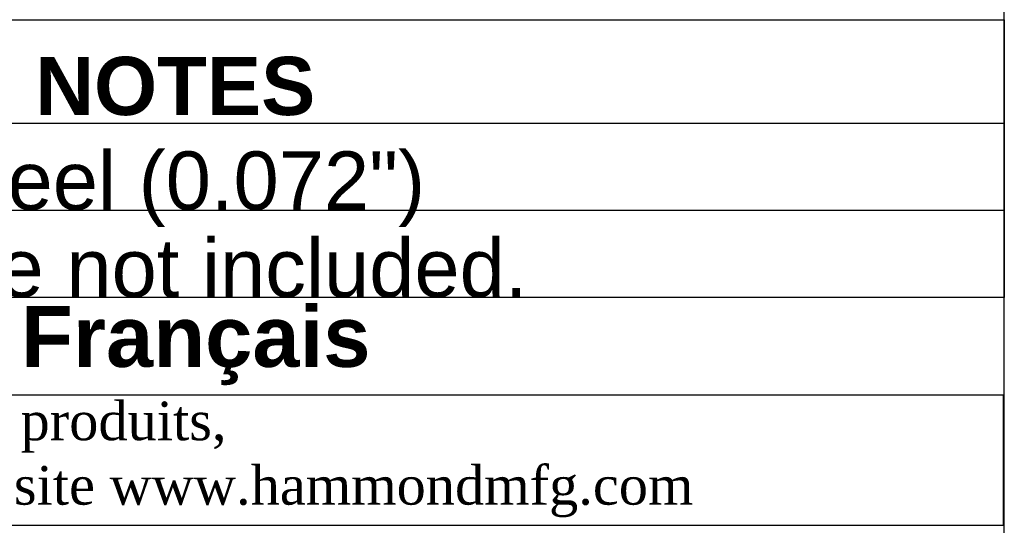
# Model space of a CAD drawing. Header units: inches. Extents: x 0 to 80, y 0 to 59.8.
# Tile 28 of 30: x 69.9 to 80, y 8 to 13.2. Entities that reach past the tile are written whole.
import ezdxf

# ---------------------------------------------------------------- set-up
doc = ezdxf.new("R2010")
doc.units = ezdxf.units.IN
doc.header["$MEASUREMENT"] = 0
doc.layers.add('Default', color=7, linetype='Continuous')

# ---------------------------------------------------------------- blocks, each defined once
blk = doc.blocks.new('SE1')
at = {"color": 7, "linetype": 'Continuous'}
for p, q in [((0, 2.865), (17.139, 2.865)), ((17.139, 2.865), (17.139, 0)), ((0, 1.8), (17.139, 1.8)), ((0, 0.9), (17.139, 0.9)), ((17.139, 0), (0, 0))]:
    blk.add_line(p, q, dxfattribs=at)
at = {"char_height": 0.6, "attachment_point": 1}
for s, insert, width in [('{\\fArial|b1||i0||c0|p34;\\C7;\\W1.;NOTES}', (7.15, 2.482), 2.84), ('{\\fArial|b0||i0||c0|p34;\\C7;\\W1.;Material: 14 ga. Steel (0.072")}', (0.063, 1.507), 11.13913), ('{\\fArial|b0||i0||c0|p34;\\C7;\\W1.;Mounting hardware not included.}', (0.063, 0.607), 12.2087)]:
    blk.add_mtext(s, dxfattribs=dict(at, insert=insert, width=width))
blk = doc.blocks.new('SE5')
at = {"layer": 'Default', "color": 7, "linetype": 'Continuous'}
for p, q in [((17.137, 1.003), (0, 1.003)), ((17.137, 0), (17.137, 1.003)), ((0, 0), (17.137, 0))]:
    blk.add_line(p, q, dxfattribs=at)
blk = doc.blocks.new('SE6')
at = {"layer": 'Default', "color": 7, "linetype": 'Continuous'}
for p, q in [((17.13, 1.341), (0, 1.341)), ((17.13, 0), (17.13, 1.341)), ((0, 0), (17.13, 0))]:
    blk.add_line(p, q, dxfattribs=at)

msp = doc.modelspace()

# ---------------------------------------------------------------- linework, layer by layer
at = {"layer": 'Default', "color": 7, "linetype": 'Continuous'}
msp.add_line((80, 0), (80, 59.783), dxfattribs=at)

# ---------------------------------------------------------------- block references
at = {"color": 7}
msp.add_blockref('SE1', (62.864, 10.382), dxfattribs=at)
at = {"layer": 'Default', "color": 7}
for name, p in [('SE5', (62.864, 9.379)), ('SE6', (62.864, 8.037))]:
    msp.add_blockref(name, p, dxfattribs=at)

# ---------------------------------------------------------------- texts
at = {"layer": 'Default'}
for s, insert, char_height, width, attachment_point in [('{\\fArial|b1||i0||c0|p34;\\C7;\\W1.;  Français                                                         \\P}', (71.425, 9.887), 0.62687, 17.30818, 5), ('{\\fTimes New Roman|b0||i0||c0|p34;\\C7;\\W1.; Pour tous les détails sur nos produits, \\P}{\\fTimes New Roman|b0||i0||c0|p34;\\C7;\\W1.; svp veuillez consulter notre site www.hammondmfg.com                      }', (62.857, 8.714), 0.3985, 17.30113, 4)]:
    msp.add_mtext(s, dxfattribs=dict(at, insert=insert, char_height=char_height, width=width, attachment_point=attachment_point))

doc.saveas('drawing.dxf')
